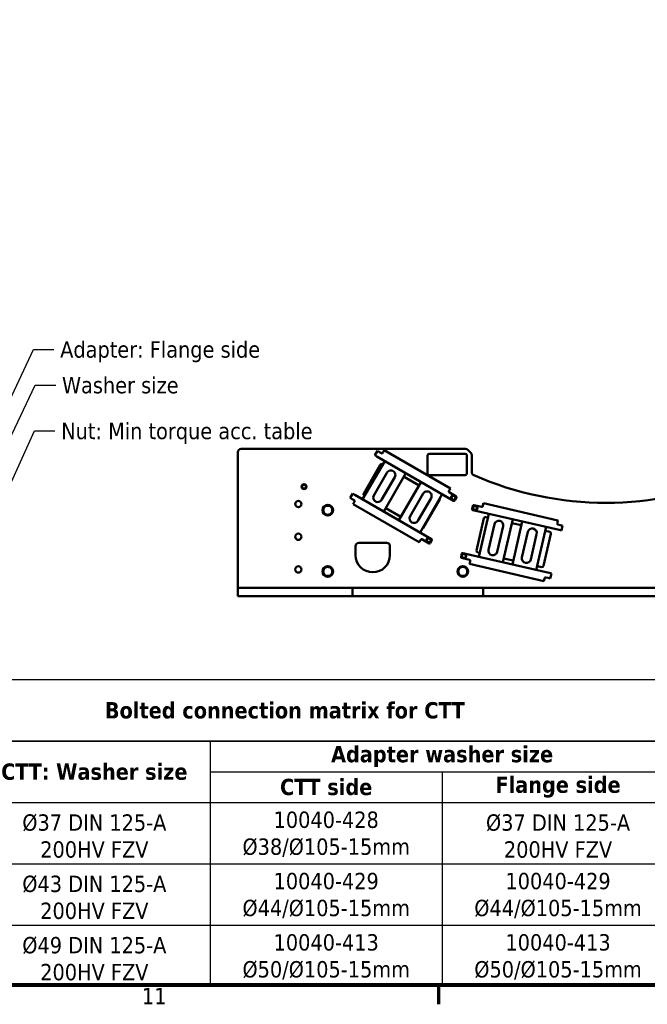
# Model space of a CAD drawing. Header units: millimetres. Extents: x 0 to 63075, y 0 to 44550.
# Tile 2 of 49: x 6674 to 12425, y 1320 to 10352. Entities that reach past the tile are written whole.
import ezdxf

# ---------------------------------------------------------------- set-up
doc = ezdxf.new("R2010")
doc.units = ezdxf.units.MM
doc.header["$LTSCALE"] = 75
for name, color, linetype, lineweight in [('Border (ISO)', 7, 'Continuous', 70), ('Sketch Geometry (ISO)', 7, 'Continuous', 25), ('Symbol (ISO)', 7, 'Continuous', 25), ('Visible (ISO)', 7, 'Continuous', 50)]:
    doc.layers.add(name, color=color, linetype=linetype, lineweight=lineweight)
doc.styles.add('Label Text (ISO)', font='tahoma.ttf')
doc.styles.add('Note Text (ISO)', font='tahoma.ttf')
doc.dimstyles.new('Default - Method 1b (ISO)$7', dxfattribs={"dimscale": 75, "dimtxt": 2, "dimasz": 2.5, "dimexe": 3.175, "dimexo": 0, "dimgap": 0.762, "dimtad": 1, "dimtoh": 1, "dimrnd": 1e-08, "dimtxsty": 'Note Text (ISO)', "dimcen": 0.09, "dimdle": 10, "dimclrd": 256, "dimclre": 256, "dimclrt": 256, "dimazin": 2, "dimtfac": 1.75, "dimtmove": 0, "dimatfit": 3, "dimfxl": 1, "dimtolj": 1, "dimlwd": -1, "dimlwe": -1, "dimarcsym": 0})

# ---------------------------------------------------------------- blocks, each defined once
blk = doc.blocks.new('Borders Default Border')
at = {"layer": 'Border (ISO)'}
blk.add_line((140.17, 20), (140.17, 17.6), dxfattribs=at)
at = {"layer": 'Border (ISO)', "flags": 128}
blk.add_lwpolyline([(20, 20), (20, 574), (821, 574), (821, 20), (20, 20)], dxfattribs=at)
at = {"layer": 'Border (ISO)', "insert": (103.92, 17.6), "char_height": 2, "attachment_point": 7, "style": 'Label Text (ISO)'}
blk.add_mtext('11', dxfattribs=at)

msp = doc.modelspace()

# ---------------------------------------------------------------- linework, layer by layer
at = {"layer": 'Sketch Geometry (ISO)'}
for p, q in [((16699.0551, 4296.8777), (1506.9549, 4296.8777)), ((16699.0551, 3734.3777), (1506.9549, 3734.3777)), ((1506.9549, 3734.3777), (12669.5143, 3734.3777)), ((8420.0143, 3734.3777), (8420.0143, 2046.8777)), ((8420.0143, 3453.1277), (12669.5143, 3453.1277)), ((10544.7643, 3453.1277), (10544.7643, 3171.8777)), ((1506.9549, 3171.8777), (16699.0551, 3171.8777)), ((10544.7643, 3171.8777), (10544.7643, 2046.8777)), ((1506.9549, 2609.3777), (8420.0143, 2609.3777)), ((8420.0143, 2609.3777), (10544.7643, 2609.3777)), ((10544.7643, 2609.3777), (12669.5143, 2609.3777)), ((1506.9549, 2046.8777), (16699.0551, 2046.8777)), ((1506.9549, 2046.8777), (16699.0551, 2046.8777)), ((8420.0143, 2046.8777), (8420.0143, 1484.3777)), ((10544.7643, 2046.8777), (10544.7643, 1484.3777)), ((16699.0551, 1484.3777), (1506.9549, 1484.3777))]:
    msp.add_line(p, q, dxfattribs=at)
at = {"layer": 'Visible (ISO)'}
for p, q in [((10759.7203, 6415.3825), (8702.1467, 6415.3825)), ((8672.1467, 6385.3825), (8672.1467, 5140.3825)), ((9928.3224, 6355.9711), (9951.5724, 6396.2413)), ((9928.3224, 6355.9711), (9946.5089, 6345.4711)), ((9946.5089, 6345.4711), (10650.5876, 5938.9711)), ((9969.7589, 6385.7413), (9951.5724, 6396.2413)), ((9989.2445, 6374.4913), (9969.7589, 6385.7413)), ((10003.2397, 6383.7316), (9999.4897, 6377.2365)), ((10003.2397, 6383.7316), (10013.7397, 6401.9182)), ((10620.3905, 6051.6682), (10013.7397, 6401.9182)), ((10412.1467, 6190.3825), (10412.1467, 6355.3825)), ((10427.1467, 6370.3825), (10757.1467, 6370.3825)), ((10772.1467, 6355.3825), (10772.1467, 6190.3825)), ((10780.9335, 6406.5957), (10808.36, 6379.1693)), ((10817.1467, 6357.9561), (10817.1467, 6200.1559)), ((10018.6936, 6303.7952), (9816.1936, 5953.0549)), ((9826.0171, 6006.2731), (9977.5171, 6268.6788)), ((9998.0075, 6274.1692), (10000.6936, 6272.6183)), ((9919.1479, 5988.877), (10039.1479, 6196.7231)), ((10110.595, 6155.4731), (9990.595, 5947.627)), ((10011.0493, 5840.5549), (10213.5493, 6191.2952)), ((10195.5493, 6160.1183), (10333.2953, 6080.5906)), ((10757.1467, 6175.3825), (10427.1467, 6175.3825)), ((10351.2953, 6111.7675), (10148.7953, 5761.0272)), ((10620.3905, 6051.6682), (10609.8905, 6033.4816)), ((9702.5724, 5964.9606), (9725.8224, 6005.2308)), ((9702.5724, 5964.9606), (9720.7589, 5954.4606)), ((9744.0089, 5994.7308), (9725.8224, 6005.2308)), ((9744.0089, 5994.7308), (10448.0876, 5588.2308)), ((9834.1936, 5984.2318), (9831.5075, 5985.7827)), ((10251.7497, 5796.8493), (10371.7497, 6004.6954)), ((10443.1967, 5963.4454), (10323.1967, 5755.5993)), ((10343.6511, 5648.5272), (10546.1511, 5999.2675)), ((10606.1405, 6026.9865), (10609.8905, 6033.4816)), ((10673.8376, 5979.2413), (10608.8857, 6016.7413)), ((10660.8328, 5941.7163), (10676.5828, 5968.9961)), ((9720.7589, 5954.4606), (9740.2445, 5943.2106)), ((9728.7397, 5908.2837), (9739.2397, 5926.4702)), ((9728.7397, 5908.2837), (10335.3905, 5558.0337)), ((9742.9897, 5932.9654), (9739.2397, 5926.4702)), ((10166.7953, 5792.2042), (10029.0493, 5871.7318)), ((10523.1131, 5953.6788), (10371.6131, 5691.2731)), ((10826.6403, 5893.8807), (10819.5544, 5863.1881)), ((10908.713, 5882.63), (10835.6352, 5899.5014)), ((10919.395, 5895.5585), (10917.7079, 5888.2507)), ((10919.395, 5895.5585), (10924.119, 5916.0202)), ((11606.6652, 5758.442), (10924.119, 5916.0202)), ((11617.3379, 5671.308), (10825.175, 5854.1932)), ((10973.2969, 5819.9965), (10882.1917, 5425.3767)), ((10946.4244, 5789.2536), (10965.1987, 5784.9192)), ((10860.2744, 5482.7782), (10928.4346, 5778.0123)), ((10970.174, 5489.7344), (11024.1623, 5723.5832)), ((11104.5478, 5705.0248), (11050.5596, 5471.176)), ((11101.425, 5374.7627), (11192.5302, 5769.3825)), ((11184.4319, 5734.3052), (11271.6959, 5714.1587)), ((11279.7942, 5749.2361), (11188.689, 5354.6162)), ((11407.9223, 5304.0022), (11499.0274, 5698.6221)), ((11600.2541, 5730.6725), (11601.9412, 5737.9802)), ((11606.6652, 5758.442), (11601.9412, 5737.9802)), ((11627.7981, 5716.6162), (11605.8748, 5721.6776)), ((11648.2599, 5711.8922), (11627.7981, 5716.6162)), ((11648.2599, 5711.8922), (11637.7996, 5666.584)), ((11276.6713, 5418.974), (11330.6596, 5652.8228)), ((11411.0451, 5634.2643), (11357.0569, 5400.4155)), ((11542.2877, 5636.2931), (11474.1275, 5341.059)), ((11490.9292, 5663.5447), (11531.0464, 5654.283)), ((11617.3379, 5671.308), (11637.7996, 5666.584)), ((9752.1467, 5440.3825), (9752.1467, 5522.8825)), ((9782.1467, 5552.8825), (10037.1467, 5552.8825)), ((10067.1467, 5522.8825), (10067.1467, 5440.3825)), ((10345.8905, 5576.2202), (10335.3905, 5558.0337)), ((10345.8905, 5576.2202), (10349.6405, 5582.7154)), ((10359.8857, 5585.4606), (10424.8376, 5547.9606)), ((10435.0828, 5550.7058), (10450.8328, 5577.9856)), ((10725.0749, 5453.9526), (10717.989, 5423.26)), ((11526.2327, 5276.6881), (10734.0698, 5459.5733)), ((10890.29, 5460.454), (10871.5157, 5464.7884)), ((10723.6096, 5414.2651), (10796.6873, 5397.3938)), ((10795.8969, 5360.6293), (10800.6209, 5381.0911)), ((10795.8969, 5360.6293), (11478.4431, 5203.0511)), ((10802.308, 5388.3988), (10800.6209, 5381.0911)), ((11196.7872, 5389.6935), (11109.5232, 5409.84)), ((11456.1377, 5329.8177), (11416.0205, 5339.0795)), ((11546.6945, 5271.9641), (11526.2327, 5276.6881)), ((11546.6945, 5271.9641), (11536.2342, 5226.6559)), ((11483.1671, 5223.5129), (11478.4431, 5203.0511)), ((11483.1671, 5223.5129), (11484.8542, 5230.8206)), ((11493.8491, 5236.4413), (11515.7725, 5231.3799)), ((11515.7725, 5231.3799), (11536.2342, 5226.6559)), ((8702.1467, 5140.3825), (8672.1467, 5140.3825)), ((8672.1467, 5065.3825), (8672.1467, 5140.3825)), ((8702.1467, 5065.3825), (8672.1467, 5065.3825)), ((8702.1467, 5140.3825), (9361.6798, 5140.3825)), ((8702.1467, 5065.3825), (9361.6798, 5065.3825)), ((9361.6798, 5140.3825), (9388.554, 5140.3825)), ((9388.554, 5065.3825), (9361.6798, 5065.3825)), ((9388.554, 5140.3825), (9455.7395, 5140.3825)), ((9455.7395, 5065.3825), (9388.554, 5065.3825)), ((9455.7395, 5140.3825), (9482.6137, 5140.3825)), ((9482.6137, 5065.3825), (9455.7395, 5065.3825)), ((9482.6137, 5140.3825), (9692.1467, 5140.3825)), ((9482.6137, 5065.3825), (9692.1467, 5065.3825)), ((9722.1467, 5140.3825), (9692.1467, 5140.3825)), ((9722.1467, 5065.3825), (9692.1467, 5065.3825)), ((9722.1467, 5140.3825), (9752.1467, 5140.3825)), ((9722.1467, 5065.3825), (9722.1467, 5140.3825)), ((9722.1467, 5065.3825), (9752.1467, 5065.3825)), ((9752.1467, 5140.3825), (10892.1467, 5140.3825)), ((9752.1467, 5065.3825), (10892.1467, 5065.3825)), ((10892.1467, 5140.3825), (10922.1467, 5140.3825)), ((10892.1467, 5065.3825), (10922.1467, 5065.3825)), ((10952.1467, 5140.3825), (10922.1467, 5140.3825)), ((10922.1467, 5065.3825), (10922.1467, 5140.3825)), ((10952.1467, 5065.3825), (10922.1467, 5065.3825)), ((10952.1467, 5140.3825), (13142.1467, 5140.3825)), ((10952.1467, 5065.3825), (13142.1467, 5065.3825))]:
    msp.add_line(p, q, dxfattribs=at)
for centre, radius in [((9279.6467, 6068.351), 22.5), ((9279.6467, 6068.351), 21.375), ((10648.5727, 5966.9812), 22.5), ((10648.5727, 5966.9812), 21.375), ((9227.1467, 5909.1325), 29.25), ((9497.1467, 5852.8825), 49.5), ((10845.7514, 5873.3043), 22.5), ((10845.7514, 5873.3043), 21.375), ((9227.1467, 5609.1325), 29.25), ((10422.8227, 5575.9707), 22.5), ((10422.8227, 5575.9707), 21.375), ((10744.186, 5433.3762), 22.5), ((10744.186, 5433.3762), 21.375), ((9227.1467, 5309.1325), 29.25), ((9497.1467, 5290.3825), 49.5), ((10734.6467, 5290.3825), 49.5)]:
    msp.add_circle(centre, radius, dxfattribs=at)
for centre, radius, start, end in [((8702.1467, 6385.3825), 30, 90, 180), ((10759.7203, 6385.3825), 30, 45, 90), ((9992.9945, 6380.9865), 7.5, 240, 330), ((10427.1467, 6355.3825), 15, 90, 180), ((10757.1467, 6355.3825), 15, 0, 90), ((10787.1467, 6357.9561), 30, 0, 45), ((9990.5075, 6261.1788), 15, 60, 150), ((10074.8715, 6176.0981), 41.25, 330, 150), ((10427.1467, 6190.3825), 15, 180, 270), ((10757.1467, 6190.3825), 15, 270, 0), ((10847.1467, 6200.1559), 30, 180, 246.48416565), ((12047.1467, 8957.8825), 3037.5, 246.48416565, 293.51583435), ((9279.6467, 6068.351), 18, 129.89856352, 189.89856352), ((9279.6467, 6068.351), 18, 189.89856352, 249.89856352), ((9279.6467, 6068.351), 18, 69.89856352, 129.89856352), ((9279.6467, 6068.351), 18, 249.89856352, 309.89856352), ((9279.6467, 6068.351), 18, 9.89856352, 69.89856352), ((9279.6467, 6068.351), 18, 309.89856352, 9.89856352), ((9839.0075, 5998.7731), 15, 150, 240), ((9954.8715, 5968.252), 41.25, 150, 330), ((10407.4732, 5984.0704), 41.25, 330, 150), ((10510.1227, 5961.1788), 15, 330, 5.85782001), ((10612.6357, 6023.2365), 7.5, 150, 240), ((10648.5727, 5966.9812), 18, 154.13355989, 214.13355989), ((10648.5727, 5966.9812), 18, 94.13355989, 154.13355989), ((10648.5727, 5966.9812), 18, 34.13355989, 94.13355989), ((10648.5727, 5966.9812), 18, 334.13355989, 34.13355989), ((10670.0876, 5972.7461), 7.5, 330, 60), ((9497.1467, 5852.8825), 47.625, 120.01333295, 179.98666705), ((9497.1467, 5852.8825), 41.25, 150, 210), ((9497.1467, 5852.8825), 41.25, 90, 150), ((9497.1467, 5852.8825), 47.625, 60.01333295, 119.98666705), ((9497.1467, 5852.8825), 41.25, 30, 90), ((9497.1467, 5852.8825), 47.625, 0.01333295, 59.98666705), ((9497.1467, 5852.8825), 41.25, 330, 30), ((9736.4945, 5936.7154), 7.5, 330, 60), ((10648.5727, 5966.9812), 18, 214.13355989, 274.13355989), ((10648.5727, 5966.9812), 18, 274.13355989, 334.13355989), ((10654.3376, 5945.4663), 7.5, 240, 330), ((10833.9481, 5892.1936), 7.5, 77, 167), ((10845.7514, 5873.3043), 18, 130.14395359, 190.14395359), ((10845.7514, 5873.3043), 18, 70.14395359, 130.14395359), ((10845.7514, 5873.3043), 18, 10.14395359, 70.14395359), ((10845.7514, 5873.3043), 18, 310.14395359, 10.14395359), ((10910.4001, 5889.9378), 7.5, 257, 347), ((9497.1467, 5852.8825), 47.625, 180.01333295, 239.98666705), ((9497.1467, 5852.8825), 41.25, 210, 270), ((9497.1467, 5852.8825), 47.625, 240.01333295, 299.98666705), ((9497.1467, 5852.8825), 41.25, 270, 330), ((9497.1467, 5852.8825), 47.625, 300.01333295, 359.98666705), ((10287.4732, 5776.2243), 41.25, 150, 330), ((10826.8621, 5861.5009), 7.5, 167, 257), ((10845.7514, 5873.3043), 18, 190.14395359, 250.14395359), ((10845.7514, 5873.3043), 18, 250.14395359, 310.14395359), ((10943.0501, 5774.638), 15, 77, 167), ((10358.6227, 5698.7731), 15, 294.14217999, 330), ((11064.3551, 5714.304), 41.25, 347, 167), ((11607.5619, 5728.9853), 7.5, 167, 257), ((11370.8523, 5643.5435), 41.25, 347, 167), ((11527.6722, 5639.6674), 15, 347, 77), ((9782.1467, 5522.8825), 30, 90, 180), ((10037.1467, 5522.8825), 30, 0, 90), ((10356.1357, 5578.9654), 7.5, 60, 150), ((10422.8227, 5575.9707), 18, 154.13355989, 214.13355989), ((10422.8227, 5575.9707), 18, 94.13355989, 154.13355989), ((10422.8227, 5575.9707), 18, 214.13355989, 274.13355989), ((10422.8227, 5575.9707), 18, 34.13355989, 94.13355989), ((10422.8227, 5575.9707), 18, 274.13355989, 334.13355989), ((10428.5876, 5554.4558), 7.5, 240, 330), ((10422.8227, 5575.9707), 18, 334.13355989, 34.13355989), ((10444.3376, 5581.7356), 7.5, 330, 60), ((9909.6467, 5440.3825), 157.5, 180, 0), ((10725.2967, 5421.5729), 7.5, 167, 257), ((10732.3827, 5452.2655), 7.5, 77, 167), ((10744.186, 5433.3762), 18, 130.14395359, 190.14395359), ((10744.186, 5433.3762), 18, 190.14395359, 250.14395359), ((10744.186, 5433.3762), 18, 70.14395359, 130.14395359), ((10744.186, 5433.3762), 18, 250.14395359, 310.14395359), ((10744.186, 5433.3762), 18, 10.14395359, 70.14395359), ((10744.186, 5433.3762), 18, 310.14395359, 10.14395359), ((10874.8899, 5479.4039), 15, 167, 257), ((11010.3668, 5480.4552), 41.25, 167, 347), ((9497.1467, 5290.3825), 47.625, 120.01333295, 179.98666705), ((9497.1467, 5290.3825), 41.25, 90, 150), ((9497.1467, 5290.3825), 47.625, 60.01333295, 119.98666705), ((9497.1467, 5290.3825), 41.25, 30, 90), ((9497.1467, 5290.3825), 47.625, 0.01333295, 59.98666705), ((10734.6467, 5290.3825), 47.625, 120.01333295, 179.98666705), ((10734.6467, 5290.3825), 41.25, 90, 150), ((10734.6467, 5290.3825), 47.625, 60.01333295, 119.98666705), ((10734.6467, 5290.3825), 41.25, 30, 90), ((10734.6467, 5290.3825), 47.625, 0.01333295, 59.98666705), ((10795.0002, 5390.086), 7.5, 347, 77), ((11316.8641, 5409.6947), 41.25, 167, 347), ((11459.512, 5344.4333), 15, 257, 347), ((9497.1467, 5290.3825), 47.625, 180.01333295, 239.98666705), ((9497.1467, 5290.3825), 41.25, 150, 210), ((9497.1467, 5290.3825), 41.25, 210, 270), ((9497.1467, 5290.3825), 47.625, 240.01333295, 299.98666705), ((9497.1467, 5290.3825), 41.25, 270, 330), ((9497.1467, 5290.3825), 47.625, 300.01333295, 359.98666705), ((9497.1467, 5290.3825), 41.25, 330, 30), ((10734.6467, 5290.3825), 47.625, 180.01333295, 239.98666705), ((10734.6467, 5290.3825), 41.25, 150, 210), ((10734.6467, 5290.3825), 41.25, 210, 270), ((10734.6467, 5290.3825), 47.625, 240.01333295, 299.98666705), ((10734.6467, 5290.3825), 41.25, 270, 330), ((10734.6467, 5290.3825), 47.625, 300.01333295, 359.98666705), ((10734.6467, 5290.3825), 41.25, 330, 30), ((11492.162, 5229.1335), 7.5, 77, 167)]:
    msp.add_arc(centre, radius, start, end, dxfattribs=at)
for points in [[(9260.1282, 6075.4944), (9264.4008, 6079.0666), (9268.101, 6082.1603)], [(9261.9147, 6065.2567), (9261.0856, 6070.008), (9260.1282, 6075.4944)], [(9263.7012, 6055.0191), (9262.7438, 6060.5055), (9261.9147, 6065.2567)], [(9273.4605, 6051.4475), (9268.9312, 6053.1051), (9263.7012, 6055.0191)], [(9268.101, 6082.1603), (9271.8012, 6085.254), (9276.0738, 6088.8262)], [(9276.0738, 6088.8262), (9281.3038, 6086.9122), (9285.833, 6085.2546)], [(9291.1925, 6054.5418), (9287.4923, 6051.4481), (9283.2197, 6047.8758)], [(9285.833, 6085.2546), (9290.3623, 6083.597), (9295.5923, 6081.6829)], [(9299.1653, 6061.2077), (9294.8927, 6057.6354), (9291.1925, 6054.5418)], [(9295.5923, 6081.6829), (9296.5497, 6076.1966), (9297.3788, 6071.4453)], [(9297.3788, 6071.4453), (9298.2079, 6066.694), (9299.1653, 6061.2077)], [(9283.2197, 6047.8758), (9277.9897, 6049.7899), (9273.4605, 6051.4475)], [(10627.8421, 5965.483), (10630.2718, 5970.4942), (10632.376, 5974.8341)], [(10633.6735, 5956.8809), (10630.9672, 5960.8732), (10627.8421, 5965.483)], [(10632.376, 5974.8341), (10634.4802, 5979.174), (10636.9099, 5984.1853)], [(10636.9099, 5984.1853), (10642.4647, 5984.5867), (10647.2752, 5984.9343)], [(10647.2752, 5984.9343), (10652.0857, 5985.282), (10657.6405, 5985.6834)], [(10657.6405, 5985.6834), (10660.7655, 5981.0736), (10663.4718, 5977.0814)], [(10663.4718, 5977.0814), (10666.1782, 5973.0892), (10669.3032, 5968.4794)], [(10669.3032, 5968.4794), (10666.8735, 5963.4681), (10664.7693, 5959.1282)], [(9449.5154, 5852.8825), (9455.8967, 5863.9354), (9461.4232, 5873.5075)], [(9461.4232, 5873.5075), (9466.9497, 5883.0796), (9473.3311, 5894.1325)], [(9473.3311, 5894.1325), (9486.0938, 5894.1325), (9497.1467, 5894.1325)], [(9497.1467, 5894.1325), (9508.1997, 5894.1325), (9520.9624, 5894.1325)], [(9520.9624, 5894.1325), (9527.3438, 5883.0796), (9532.8703, 5873.5075)], [(9532.8703, 5873.5075), (9538.3967, 5863.9354), (9544.7781, 5852.8825)], [(10639.5049, 5948.2789), (10636.3799, 5952.8887), (10633.6735, 5956.8809)], [(10649.8701, 5949.028), (10645.0596, 5948.6803), (10639.5049, 5948.2789)], [(10660.2354, 5949.7771), (10654.6807, 5949.3756), (10649.8701, 5949.028)], [(10664.7693, 5959.1282), (10662.6651, 5954.7883), (10660.2354, 5949.7771)], [(10826.2025, 5880.364), (10830.4598, 5883.9545), (10834.1466, 5887.064)], [(10828.0328, 5870.1341), (10827.1834, 5874.8818), (10826.2025, 5880.364)], [(10834.1466, 5887.064), (10837.8335, 5890.1735), (10842.0908, 5893.764)], [(10842.0908, 5893.764), (10847.3289, 5891.8724), (10851.8653, 5890.2342)], [(10851.8653, 5890.2342), (10856.4016, 5888.596), (10861.6398, 5886.7043)], [(10861.6398, 5886.7043), (10862.6206, 5881.2222), (10863.4701, 5876.4745)], [(10863.4701, 5876.4745), (10864.3195, 5871.7268), (10865.3004, 5866.2446)], [(9461.4232, 5832.2575), (9455.8967, 5841.8296), (9449.5154, 5852.8825)], [(9473.3311, 5811.6325), (9466.9497, 5822.6854), (9461.4232, 5832.2575)], [(9497.1467, 5811.6325), (9486.0938, 5811.6325), (9473.3311, 5811.6325)], [(9520.9624, 5811.6325), (9508.1997, 5811.6325), (9497.1467, 5811.6325)], [(9532.8703, 5832.2575), (9527.3438, 5822.6854), (9520.9624, 5811.6325)], [(9544.7781, 5852.8825), (9538.3967, 5841.8296), (9532.8703, 5832.2575)], [(10829.8631, 5859.9042), (10828.8823, 5865.3864), (10828.0328, 5870.1341)], [(10839.6376, 5856.3744), (10835.1012, 5858.0126), (10829.8631, 5859.9042)], [(10849.4121, 5852.8446), (10844.1739, 5854.7362), (10839.6376, 5856.3744)], [(10857.3562, 5859.5446), (10853.6693, 5856.4351), (10849.4121, 5852.8446)], [(10865.3004, 5866.2446), (10861.0431, 5862.6541), (10857.3562, 5859.5446)], [(10402.0921, 5574.4725), (10404.5218, 5579.4838), (10406.626, 5583.8236)], [(10407.9235, 5565.8705), (10405.2172, 5569.8627), (10402.0921, 5574.4725)], [(10406.626, 5583.8236), (10408.7302, 5588.1635), (10411.1599, 5593.1748)], [(10413.7549, 5557.2684), (10410.6299, 5561.8782), (10407.9235, 5565.8705)], [(10411.1599, 5593.1748), (10416.7147, 5593.5762), (10421.5252, 5593.9239)], [(10424.1201, 5558.0175), (10419.3096, 5557.6699), (10413.7549, 5557.2684)], [(10421.5252, 5593.9239), (10426.3357, 5594.2715), (10431.8905, 5594.673)], [(10434.4854, 5558.7666), (10428.9307, 5558.3652), (10424.1201, 5558.0175)], [(10431.8905, 5594.673), (10435.0155, 5590.0632), (10437.7218, 5586.0709)], [(10439.0193, 5568.1178), (10436.9151, 5563.7779), (10434.4854, 5558.7666)], [(10437.7218, 5586.0709), (10440.4282, 5582.0787), (10443.5532, 5577.4689)], [(10443.5532, 5577.4689), (10441.1235, 5572.4576), (10439.0193, 5568.1178)], [(10724.6371, 5440.4359), (10728.8944, 5444.0264), (10732.5812, 5447.1359)], [(10726.4674, 5430.206), (10725.618, 5434.9537), (10724.6371, 5440.4359)], [(10728.2977, 5419.9762), (10727.3169, 5425.4583), (10726.4674, 5430.206)], [(10738.0722, 5416.4463), (10733.5358, 5418.0845), (10728.2977, 5419.9762)], [(10732.5812, 5447.1359), (10736.2681, 5450.2454), (10740.5254, 5453.8359)], [(10740.5254, 5453.8359), (10745.7635, 5451.9443), (10750.2999, 5450.3061)], [(10755.7908, 5419.6165), (10752.1039, 5416.507), (10747.8467, 5412.9165)], [(10750.2999, 5450.3061), (10754.8362, 5448.6679), (10760.0744, 5446.7763)], [(10763.735, 5426.3165), (10759.4777, 5422.726), (10755.7908, 5419.6165)], [(10760.0744, 5446.7763), (10761.0552, 5441.2941), (10761.9047, 5436.5464)], [(10761.9047, 5436.5464), (10762.7541, 5431.7987), (10763.735, 5426.3165)], [(9461.4232, 5311.0075), (9466.9497, 5320.5796), (9473.3311, 5331.6325)], [(9473.3311, 5331.6325), (9486.0938, 5331.6325), (9497.1467, 5331.6325)], [(9497.1467, 5331.6325), (9508.1997, 5331.6325), (9520.9624, 5331.6325)], [(9520.9624, 5331.6325), (9527.3438, 5320.5796), (9532.8703, 5311.0075)], [(10698.9232, 5311.0075), (10704.4497, 5320.5796), (10710.8311, 5331.6325)], [(10710.8311, 5331.6325), (10723.5938, 5331.6325), (10734.6467, 5331.6325)], [(10734.6467, 5331.6325), (10745.6997, 5331.6325), (10758.4624, 5331.6325)], [(10747.8467, 5412.9165), (10742.6085, 5414.8081), (10738.0722, 5416.4463)], [(10758.4624, 5331.6325), (10764.8438, 5320.5796), (10770.3703, 5311.0075)], [(9449.5154, 5290.3825), (9455.8967, 5301.4354), (9461.4232, 5311.0075)], [(9461.4232, 5269.7575), (9455.8967, 5279.3296), (9449.5154, 5290.3825)], [(9473.3311, 5249.1325), (9466.9497, 5260.1854), (9461.4232, 5269.7575)], [(9497.1467, 5249.1325), (9486.0938, 5249.1325), (9473.3311, 5249.1325)], [(9520.9624, 5249.1325), (9508.1997, 5249.1325), (9497.1467, 5249.1325)], [(9532.8703, 5269.7575), (9527.3438, 5260.1854), (9520.9624, 5249.1325)], [(9532.8703, 5311.0075), (9538.3967, 5301.4354), (9544.7781, 5290.3825)], [(9544.7781, 5290.3825), (9538.3967, 5279.3296), (9532.8703, 5269.7575)], [(10687.0154, 5290.3825), (10693.3967, 5301.4354), (10698.9232, 5311.0075)], [(10698.9232, 5269.7575), (10693.3967, 5279.3296), (10687.0154, 5290.3825)], [(10710.8311, 5249.1325), (10704.4497, 5260.1854), (10698.9232, 5269.7575)], [(10734.6467, 5249.1325), (10723.5938, 5249.1325), (10710.8311, 5249.1325)], [(10758.4624, 5249.1325), (10745.6997, 5249.1325), (10734.6467, 5249.1325)], [(10770.3703, 5269.7575), (10764.8438, 5260.1854), (10758.4624, 5249.1325)], [(10770.3703, 5311.0075), (10775.8967, 5301.4354), (10782.2781, 5290.3825)], [(10782.2781, 5290.3825), (10775.8967, 5279.3296), (10770.3703, 5269.7575)]]:
    msp.add_rational_spline(points, [1, 1.0379548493, 1], degree=2, dxfattribs=at)

# ---------------------------------------------------------------- block references
at = {"xscale": 75, "yscale": 75, "zscale": 75}
msp.add_blockref('Borders Default Border', (0, 0), dxfattribs=at)

# ---------------------------------------------------------------- texts
at = {"layer": 'Symbol (ISO)', "char_height": 150.000002, "attachment_point": 1, "style": 'Note Text (ISO)'}
for s, insert, width in [('{\\fTahoma|b0|i0;Adapter: Flange side}', (7044.6352, 7401.9916), 1876.215577), ('{\\fTahoma|b0|i0;Washer size}', (7060.9956, 7074.7453), 1088.047028), ('{\\fTahoma|b0|i0;Nut: Min torque acc. table}', (7053.9071, 6654.1372), 2374.716461)]:
    msp.add_mtext(s, dxfattribs=dict(at, insert=insert, width=width))
at = {"layer": 'Symbol (ISO)', "char_height": 150.000002, "attachment_point": 5, "style": 'Note Text (ISO)'}
for s, insert in [('\\fTahoma|b1|i0;\\H150.0000;Bolted connection matrix for CTT', (9103.005, 4015.6277)), ('\\fTahoma|b1|i0;\\H150.0000;Adapter washer size', (10544.7643, 3593.7527)), ('\\fTahoma|b1|i0;\\H150.0000;CTT: Washer size', (7357.6393, 3453.1277)), ('\\fTahoma|b1|i0;\\H150.0000;CTT side', (9482.3893, 3312.5027)), ('\\fTahoma|b1|i0;\\H150.0000;Flange side', (11607.1393, 3312.5027))]:
    msp.add_mtext(s, dxfattribs=dict(at, insert=insert))
at = {"layer": 'Symbol (ISO)', "char_height": 150.000002, "attachment_point": 5, "line_spacing_factor": 0.987884, "style": 'Note Text (ISO)'}
for s, insert in [('\\fTahoma|b0|i0;10040-428\\P\\fTahoma|b0|i0;Ø38/Ø105-15mm', (9482.3893, 2880.2144)), ('\\fTahoma|b0|i0;Ø37 DIN 125-A \\P\\fTahoma|b0|i0;200HV FZV', (7357.6393, 2862.5888)), ('\\fTahoma|b0|i0;Ø37 DIN 125-A \\P\\fTahoma|b0|i0;200HV FZV', (11607.1393, 2862.5888)), ('\\fTahoma|b0|i0;Ø43 DIN 125-A \\P\\fTahoma|b0|i0;200HV FZV', (7357.6393, 2300.0888)), ('\\fTahoma|b0|i0;10040-429\\P\\fTahoma|b0|i0;Ø44/Ø105-15mm', (9482.3893, 2317.836)), ('\\fTahoma|b0|i0;10040-429\\P\\fTahoma|b0|i0;Ø44/Ø105-15mm', (11607.1393, 2317.836)), ('\\fTahoma|b0|i0;Ø49 DIN 125-A \\P\\fTahoma|b0|i0;200HV FZV', (7357.6393, 1737.5888)), ('\\fTahoma|b0|i0;10040-413\\P\\fTahoma|b0|i0;Ø50/Ø105-15mm', (9482.3893, 1755.336)), ('\\fTahoma|b0|i0;10040-413\\P\\fTahoma|b0|i0;Ø50/Ø105-15mm', (11607.1393, 1755.336))]:
    msp.add_mtext(s, dxfattribs=dict(at, insert=insert))

# ---------------------------------------------------------------- leaders
at = {"layer": 'Symbol (ISO)', "annotation_type": 0, "has_hookline": 1, "hookline_direction": 0}
for points, text_width in [([(6153.19, 5947.3808), (6799.9852, 7326.9916), (6987.4852, 7326.9916)], 1871.0208), ([(6246.94, 5801.1308), (6816.3456, 6999.7453), (7003.8456, 6999.7453)], 1080.3224), ([(6452.5747, 5791.7878), (6809.2571, 6579.1372), (6996.7571, 6579.1372)], 2354.3654)]:
    msp.add_leader(points, dimstyle='Default - Method 1b (ISO)$7', override={"dimtad": 0}, dxfattribs=dict(at, text_width=text_width))

doc.saveas('drawing.dxf')
